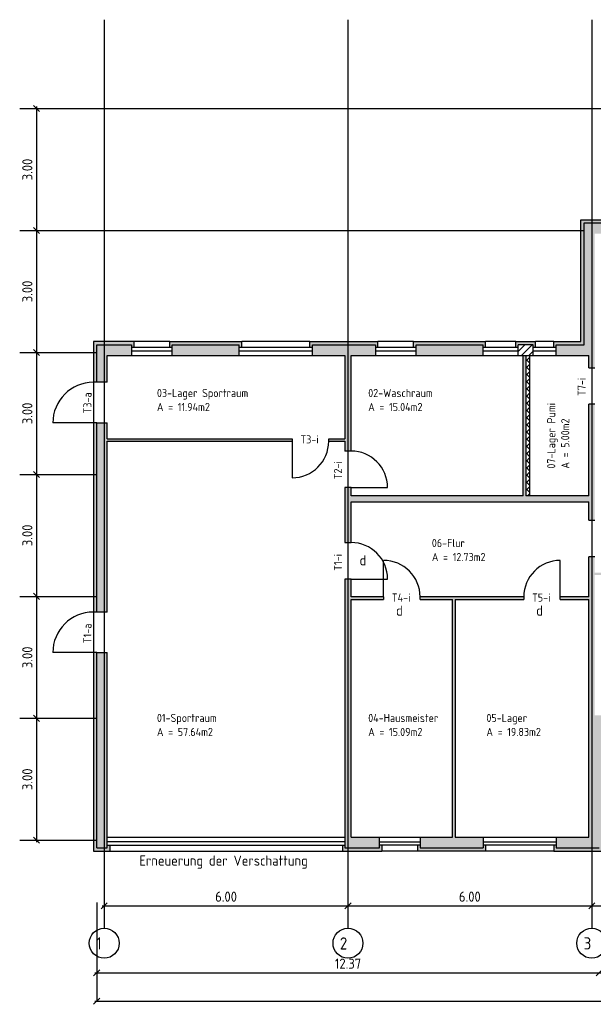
# Model space of a CAD drawing. Extents: x -112620 to -90450, y -13144 to 9644.
# Tile 3 of 34: x -107423 to -106011, y -8152 to -5730. Entities that reach past the tile are written whole.
import ezdxf

# ---------------------------------------------------------------- set-up
doc = ezdxf.new("R2010")
doc.units = 0
doc.header["$LTSCALE"] = 0.5
doc.header["$MEASUREMENT"] = 0
doc.layers.get('0').update_dxf_attribs({"linetype": 'CONTINUOUS'})
doc.layers.get('DEFPOINTS').update_dxf_attribs({"linetype": 'CONTINUOUS'})
for name, color, linetype in [('BEMAS', 30, 'CONTINUOUS'), ('BRAND', 12, 'CONTINUOUS'), ('DÄMM', 41, 'CONTINUOUS'), ('HILFSLINIE', 231, 'CONTINUOUS'), ('LAYER1NEUB', 10, 'CONTINUOUS'), ('RINGB', 104, 'CONTINUOUS'), ('SCHRAFF', 140, 'CONTINUOUS'), ('SCHRAFFB', 254, 'CONTINUOUS'), ('WÄRMEÜBER', 240, 'CONTINUOUS')]:
    doc.layers.add(name, color=color, linetype=linetype)
doc.styles.get("Standard").update_dxf_attribs({"font": 'isocp3.shx', "height": 25})
doc.dimstyles.new('M100', dxfattribs={"dimtxt": 35, "dimasz": 15, "dimexe": 5, "dimexo": 5, "dimgap": 10, "dimtad": 1, "dimlfac": 0.01, "dimzin": 0, "dimtxsty": 'STANDARD', "dimblk1": 'OBLIQUE', "dimblk2": 'OBLIQUE', "dimsah": 1, "dimcen": 2.5, "dimdle": 5, "dimazin": 3, "dimtfac": 1, "dimtmove": 0, "dimatfit": 3, "dimtolj": 1, "dimtzin": 0})

# ---------------------------------------------------------------- blocks, each defined once
blk = doc.blocks.new('_OBLIQUE')
at = {"color": 0, "linetype": 'BYBLOCK'}
blk.add_line((-0.5, -0.5), (0.5, 0.5), dxfattribs=at)
blk = doc.blocks.new('*D686')
at = {"color": 0, "linetype": 'BYBLOCK'}
blk.add_line((-116612.6, -7909.5), (-116002.6, -7909.5), dxfattribs=at)
at = {"layer": 'DEFPOINTS', "color": 0, "linetype": 'BYBLOCK'}
for p in [(-116607.6, -7909.5), (-116007.6, -7909.5), (-116007.6, -7909.5)]:
    blk.add_point(p, dxfattribs=at)
at = {"color": 0, "linetype": 'BYBLOCK', "xscale": 15, "yscale": 15, "zscale": 15, "rotation": 180}
blk.add_blockref('_OBLIQUE', (-116607.6, -7909.5), dxfattribs=at)
at = {"color": 0, "linetype": 'BYBLOCK', "xscale": 15, "yscale": 15, "zscale": 15}
blk.add_blockref('_OBLIQUE', (-116007.6, -7909.5), dxfattribs=at)
at = {"color": 0, "linetype": 'BYBLOCK', "insert": (-116307.6, -7887), "char_height": 25, "attachment_point": 5}
blk.add_mtext('\\A1;6.00', dxfattribs=at)
blk = doc.blocks.new('*D687')
at = {"color": 0, "linetype": 'BYBLOCK'}
blk.add_line((-116012.6, -7909.5), (-115402.6, -7909.5), dxfattribs=at)
at = {"layer": 'DEFPOINTS', "color": 0, "linetype": 'BYBLOCK'}
for p in [(-116007.6, -7909.5), (-115407.6, -7909.5), (-115407.6, -7909.5)]:
    blk.add_point(p, dxfattribs=at)
at = {"color": 0, "linetype": 'BYBLOCK', "xscale": 15, "yscale": 15, "zscale": 15, "rotation": 180}
blk.add_blockref('_OBLIQUE', (-116007.6, -7909.5), dxfattribs=at)
at = {"color": 0, "linetype": 'BYBLOCK', "xscale": 15, "yscale": 15, "zscale": 15}
blk.add_blockref('_OBLIQUE', (-115407.6, -7909.5), dxfattribs=at)
at = {"color": 0, "linetype": 'BYBLOCK', "insert": (-115707.6, -7887), "char_height": 25, "attachment_point": 5}
blk.add_mtext('\\A1;6.00', dxfattribs=at)
blk = doc.blocks.new('*D688')
at = {"color": 0, "linetype": 'BYBLOCK'}
blk.add_line((-115412.6, -7909.5), (-114802.6, -7909.5), dxfattribs=at)
at = {"layer": 'DEFPOINTS', "color": 0, "linetype": 'BYBLOCK'}
for p in [(-115407.6, -7909.5), (-114807.6, -7909.5), (-114807.6, -7909.5)]:
    blk.add_point(p, dxfattribs=at)
at = {"color": 0, "linetype": 'BYBLOCK', "xscale": 15, "yscale": 15, "zscale": 15, "rotation": 180}
blk.add_blockref('_OBLIQUE', (-115407.6, -7909.5), dxfattribs=at)
at = {"color": 0, "linetype": 'BYBLOCK', "xscale": 15, "yscale": 15, "zscale": 15}
blk.add_blockref('_OBLIQUE', (-114807.6, -7909.5), dxfattribs=at)
at = {"color": 0, "linetype": 'BYBLOCK', "insert": (-115107.6, -7887), "char_height": 25, "attachment_point": 5}
blk.add_mtext('\\A1;6.00', dxfattribs=at)
blk = doc.blocks.new('*D697')
at = {"color": 0, "linetype": 'BYBLOCK'}
blk.add_line((-116774.4, -7443.3), (-116774.4, -7753.3), dxfattribs=at)
at = {"layer": 'DEFPOINTS', "color": 0, "linetype": 'BYBLOCK'}
for p in [(-116774.4, -7448.3), (-116774.4, -7748.3), (-116774.4, -7748.3)]:
    blk.add_point(p, dxfattribs=at)
at = {"color": 0, "linetype": 'BYBLOCK', "xscale": 15, "yscale": 15, "zscale": 15}
for p, rotation in [((-116774.4, -7448.3), 90), ((-116774.4, -7748.3), 270)]:
    blk.add_blockref('_OBLIQUE', p, dxfattribs=dict(at, rotation=rotation))
at = {"color": 0, "linetype": 'BYBLOCK', "insert": (-116796.9, -7598.3), "char_height": 25, "attachment_point": 5, "rotation": 90}
blk.add_mtext('\\A1;3.00', dxfattribs=at)
blk = doc.blocks.new('*D698')
at = {"color": 0, "linetype": 'BYBLOCK'}
blk.add_line((-116774.4, -7143.3), (-116774.4, -7453.3), dxfattribs=at)
at = {"layer": 'DEFPOINTS', "color": 0, "linetype": 'BYBLOCK'}
for p in [(-116774.4, -7148.3), (-116774.4, -7448.3), (-116774.4, -7448.3)]:
    blk.add_point(p, dxfattribs=at)
at = {"color": 0, "linetype": 'BYBLOCK', "xscale": 15, "yscale": 15, "zscale": 15}
for p, rotation in [((-116774.4, -7148.3), 90), ((-116774.4, -7448.3), 270)]:
    blk.add_blockref('_OBLIQUE', p, dxfattribs=dict(at, rotation=rotation))
at = {"color": 0, "linetype": 'BYBLOCK', "insert": (-116796.9, -7298.3), "char_height": 25, "attachment_point": 5, "rotation": 90}
blk.add_mtext('\\A1;3.00', dxfattribs=at)
blk = doc.blocks.new('*D699')
at = {"color": 0, "linetype": 'BYBLOCK'}
blk.add_line((-116774.4, -6843.3), (-116774.4, -7153.3), dxfattribs=at)
at = {"layer": 'DEFPOINTS', "color": 0, "linetype": 'BYBLOCK'}
for p in [(-116774.4, -6848.3), (-116774.4, -7148.3), (-116774.4, -7148.3)]:
    blk.add_point(p, dxfattribs=at)
at = {"color": 0, "linetype": 'BYBLOCK', "xscale": 15, "yscale": 15, "zscale": 15}
for p, rotation in [((-116774.4, -6848.3), 90), ((-116774.4, -7148.3), 270)]:
    blk.add_blockref('_OBLIQUE', p, dxfattribs=dict(at, rotation=rotation))
at = {"color": 0, "linetype": 'BYBLOCK', "insert": (-116796.9, -6998.3), "char_height": 25, "attachment_point": 5, "rotation": 90}
blk.add_mtext('\\A1;3.00', dxfattribs=at)
blk = doc.blocks.new('*D700')
at = {"color": 0, "linetype": 'BYBLOCK'}
blk.add_line((-116774.4, -6243.3), (-116774.4, -6553.3), dxfattribs=at)
at = {"layer": 'DEFPOINTS', "color": 0, "linetype": 'BYBLOCK'}
for p in [(-116774.4, -6248.3), (-116774.4, -6548.3), (-116774.4, -6548.3)]:
    blk.add_point(p, dxfattribs=at)
at = {"color": 0, "linetype": 'BYBLOCK', "xscale": 15, "yscale": 15, "zscale": 15}
for p, rotation in [((-116774.4, -6248.3), 90), ((-116774.4, -6548.3), 270)]:
    blk.add_blockref('_OBLIQUE', p, dxfattribs=dict(at, rotation=rotation))
at = {"color": 0, "linetype": 'BYBLOCK', "insert": (-116796.9, -6398.3), "char_height": 25, "attachment_point": 5, "rotation": 90}
blk.add_mtext('\\A1;3.00', dxfattribs=at)
blk = doc.blocks.new('*D701')
at = {"color": 0, "linetype": 'BYBLOCK'}
blk.add_line((-116774.4, -5943.3), (-116774.4, -6253.3), dxfattribs=at)
at = {"layer": 'DEFPOINTS', "color": 0, "linetype": 'BYBLOCK'}
for p in [(-116774.4, -5948.3), (-116774.4, -6248.3), (-116774.4, -6248.3)]:
    blk.add_point(p, dxfattribs=at)
at = {"color": 0, "linetype": 'BYBLOCK', "xscale": 15, "yscale": 15, "zscale": 15}
for p, rotation in [((-116774.4, -5948.3), 90), ((-116774.4, -6248.3), 270)]:
    blk.add_blockref('_OBLIQUE', p, dxfattribs=dict(at, rotation=rotation))
at = {"color": 0, "linetype": 'BYBLOCK', "insert": (-116796.9, -6098.3), "char_height": 25, "attachment_point": 5, "rotation": 90}
blk.add_mtext('\\A1;3.00', dxfattribs=at)
blk = doc.blocks.new('*D712')
at = {"color": 0, "linetype": 'BYBLOCK'}
blk.add_line((-116774.4, -6543.3), (-116774.4, -6853.3), dxfattribs=at)
at = {"layer": 'DEFPOINTS', "color": 0, "linetype": 'BYBLOCK'}
for p in [(-116774.4, -6548.3), (-116774.4, -6848.3), (-116774.4, -6848.3)]:
    blk.add_point(p, dxfattribs=at)
at = {"color": 0, "linetype": 'BYBLOCK', "xscale": 15, "yscale": 15, "zscale": 15}
for p, rotation in [((-116774.4, -6548.3), 90), ((-116774.4, -6848.3), 270)]:
    blk.add_blockref('_OBLIQUE', p, dxfattribs=dict(at, rotation=rotation))
at = {"color": 0, "linetype": 'BYBLOCK', "insert": (-116796.9, -6698.3), "char_height": 25, "attachment_point": 5, "rotation": 90}
blk.add_mtext('\\A1;3.00', dxfattribs=at)
blk = doc.blocks.new('*D762')
at = {"color": 0, "linetype": 'BYBLOCK'}
blk.add_line((-107238, -4734), (-100511, -4734), dxfattribs=at)
at = {"layer": 'DEFPOINTS', "color": 0, "linetype": 'BYBLOCK'}
for p in [(-107233, -4734), (-100516, -4734), (-100516, -4734)]:
    blk.add_point(p, dxfattribs=at)
at = {"color": 0, "linetype": 'BYBLOCK', "xscale": 15, "yscale": 15, "zscale": 15, "rotation": 180}
blk.add_blockref('_OBLIQUE', (-107233, -4734), dxfattribs=at)
at = {"color": 0, "linetype": 'BYBLOCK', "xscale": 15, "yscale": 15, "zscale": 15}
blk.add_blockref('_OBLIQUE', (-100516, -4734), dxfattribs=at)
at = {"color": 0, "linetype": 'BYBLOCK', "insert": (-103874.5, -4711.5), "char_height": 25, "attachment_point": 5}
blk.add_mtext('\\A1;67.17', dxfattribs=at)
blk = doc.blocks.new('*D763')
at = {"color": 0, "linetype": 'BYBLOCK'}
blk.add_line((-107238, -4664), (-105991, -4664), dxfattribs=at)
at = {"layer": 'DEFPOINTS', "color": 0, "linetype": 'BYBLOCK'}
for p in [(-107233, -4664), (-105996, -4664), (-105996, -4664)]:
    blk.add_point(p, dxfattribs=at)
at = {"color": 0, "linetype": 'BYBLOCK', "xscale": 15, "yscale": 15, "zscale": 15, "rotation": 180}
blk.add_blockref('_OBLIQUE', (-107233, -4664), dxfattribs=at)
at = {"color": 0, "linetype": 'BYBLOCK', "xscale": 15, "yscale": 15, "zscale": 15}
blk.add_blockref('_OBLIQUE', (-105996, -4664), dxfattribs=at)
at = {"color": 0, "linetype": 'BYBLOCK', "insert": (-106614.5, -4641.5), "char_height": 25, "attachment_point": 5}
blk.add_mtext('\\A1;12.37', dxfattribs=at)

msp = doc.modelspace()

# ---------------------------------------------------------------- hatches: boundary and pattern name
at = {"layer": 'DÄMM'}
for points in [[(-106033.01, -6229.823), (-105978.01, -6229.823), (-105978.01, -6221.823), (-106041.01, -6221.823), (-106041.01, -6521.823), (-106108.01, -6521.823), (-106108.01, -6536.591), (-106102.01, -6536.591), (-106102.01, -6529.823), (-106033.01, -6529.823)], [(-107147.01, -6529.823), (-107147.01, -6536.591), (-107141.01, -6536.591), (-107141.01, -6521.823), (-107241.01, -6521.823), (-107241.01, -6621.823), (-107233.01, -6621.823), (-107233.01, -6529.823)], [(-107053.01, -6521.823), (-107053.01, -6536.591), (-107047.01, -6536.591), (-107047.01, -6529.823), (-106882.01, -6529.823), (-106882.01, -6536.591), (-106876.01, -6536.591), (-106876.01, -6521.823)], [(-106547.01, -6529.823), (-106547.01, -6536.591), (-106541.01, -6536.591), (-106541.01, -6521.823), (-106708.01, -6521.823), (-106708.01, -6536.591), (-106702.01, -6536.591), (-106702.01, -6529.823)], [(-106282.01, -6529.823), (-106282.01, -6536.591), (-106276.01, -6536.591), (-106276.01, -6521.823), (-106453.01, -6521.823), (-106453.01, -6536.591), (-106447.01, -6536.591), (-106447.01, -6529.823)], [(-106158.76, -6529.823), (-106158.76, -6536.591), (-106152.76, -6536.591), (-106152.76, -6521.823), (-106201.26, -6521.823), (-106201.26, -6536.591), (-106195.26, -6536.591), (-106195.26, -6529.823)], [(-107233.01, -6721.823), (-107241.01, -6721.823), (-107241.01, -7186.823), (-107233.01, -7186.823)], [(-107233.01, -7286.823), (-107241.01, -7286.823), (-107241.01, -7774.823), (-107201.01, -7774.823), (-107201.01, -7760.056), (-107207.01, -7760.056), (-107207.01, -7766.823), (-107233.01, -7766.823)], [(-105921.01, -7460.056), (-105927.01, -7460.056), (-105927.01, -7466.823), (-105996.01, -7466.823), (-105996.01, -7766.823), (-106102.01, -7766.823), (-106102.01, -7760.056), (-106108.01, -7760.056), (-106108.01, -7774.823), (-105985.58, -7774.823), (-105985.58, -7474.823), (-105921.01, -7474.823)], [(-106622.01, -7766.823), (-106622.01, -7760.056), (-106628.01, -7760.056), (-106628.01, -7774.823), (-106531.01, -7774.823), (-106531.01, -7760.056), (-106537.01, -7760.056), (-106537.01, -7766.823)], [(-106276.01, -7760.056), (-106282.01, -7760.056), (-106282.01, -7766.823), (-106437.01, -7766.823), (-106437.01, -7760.056), (-106443.01, -7760.056), (-106443.01, -7774.823), (-106276.01, -7774.823)]]:
    msp.add_hatch(color=256, dxfattribs=at).paths.add_polyline_path(points)
at = {"layer": 'RINGB'}
h = msp.add_hatch(color=256, dxfattribs=at)
h.paths.add_polyline_path([(-105748.01, -6229.823), (-105748.01, -6069.823), (-105978.01, -6069.823), (-105978.01, -6229.823), (-106033.01, -6229.823), (-106033.01, -6529.823), (-106102.01, -6529.823), (-106102.01, -6555.823), (-106022.01, -6555.823), (-106022.01, -6585.823), (-106007.01, -6585.823), (-106007.01, -6255.823), (-105662.01, -6255.823), (-105662.01, -6295.823), (-105647.01, -6295.823), (-105647.01, -6255.823), (-105422.01, -6255.823), (-105422.01, -6844.823), (-105647.01, -6844.823), (-105647.01, -6859.823), (-105422.01, -6859.823), (-105422.01, -6899.823), (-105407.01, -6899.823), (-105407.01, -6255.823), (-105317.01, -6255.823), (-105317.01, -6229.823)])
h.paths.add_polyline_path([(-105774.01, -6229.823), (-105774.01, -6089.823), (-105952.01, -6089.823), (-105952.01, -6229.823)], flags=17)
for points in [[(-107233.01, -6529.823), (-107233.01, -6621.823), (-107207.01, -6621.823), (-107207.01, -6555.823), (-107147.01, -6555.823), (-107147.01, -6529.823)], [(-106882.01, -6555.823), (-106882.01, -6529.823), (-107047.01, -6529.823), (-107047.01, -6555.823)], [(-106622.01, -6555.823), (-106622.01, -6760.823), (-106662.01, -6760.823), (-106662.01, -6766.823), (-106622.01, -6766.823), (-106622.01, -6790.823), (-106607.01, -6790.823), (-106607.01, -6555.823), (-106547.01, -6555.823), (-106547.01, -6529.823), (-106702.01, -6529.823), (-106702.01, -6555.823)], [(-106447.01, -6529.823), (-106447.01, -6555.823), (-106282.01, -6555.823), (-106282.01, -6529.823)], [(-106022.01, -6915.823), (-106022.01, -6960.823), (-106007.01, -6960.823), (-106007.01, -6675.823), (-106022.01, -6675.823), (-106022.01, -6900.823), (-106177.01, -6900.823), (-106177.01, -6555.823), (-106183.01, -6555.823), (-106183.01, -6900.823), (-106607.01, -6900.823), (-106607.01, -6880.823), (-106622.01, -6880.823), (-106622.01, -7015.823), (-106607.01, -7015.823), (-106607.01, -6915.823)], [(-107233.01, -7186.823), (-107207.01, -7186.823), (-107207.01, -6766.823), (-106752.01, -6766.823), (-106752.01, -6760.823), (-107207.01, -6760.823), (-107207.01, -6721.823), (-107233.01, -6721.823)], [(-105996.01, -7466.823), (-105927.01, -7466.823), (-105927.01, -7440.823), (-106007.01, -7440.823), (-106007.01, -7095.823), (-105982.01, -7095.823), (-105982.01, -7089.823), (-106007.01, -7089.823), (-106007.01, -7050.823), (-106022.01, -7050.823), (-106022.01, -7149.823), (-106092.01, -7149.823), (-106092.01, -7155.823), (-106022.01, -7155.823), (-106022.01, -7740.823), (-106102.01, -7740.823), (-106102.01, -7766.823), (-105996.01, -7766.823)], [(-106607.01, -7155.823), (-106527.01, -7155.823), (-106527.01, -7149.823), (-106607.01, -7149.823), (-106607.01, -7105.823), (-106622.01, -7105.823), (-106622.01, -7766.823), (-106537.01, -7766.823), (-106537.01, -7740.823), (-106607.01, -7740.823)], [(-106282.01, -7766.823), (-106282.01, -7740.823), (-106351.01, -7740.823), (-106351.01, -7155.823), (-106182.01, -7155.823), (-106182.01, -7149.823), (-106437.01, -7149.823), (-106437.01, -7155.823), (-106357.01, -7155.823), (-106357.01, -7740.823), (-106437.01, -7740.823), (-106437.01, -7766.823)], [(-107207.01, -7286.823), (-107233.01, -7286.823), (-107233.01, -7766.823), (-107207.01, -7766.823)]]:
    msp.add_hatch(color=256, dxfattribs=at).paths.add_polyline_path(points)
at = {"layer": 'SCHRAFF'}
h = msp.add_hatch(dxfattribs=at)
h.set_pattern_fill('ANSI31', color=256, scale=100, style=0)
h.paths.add_polyline_path([(-106158.76, -6555.823), (-106158.76, -6529.823), (-106195.26, -6529.823), (-106195.26, -6555.823)])
h = msp.add_hatch(dxfattribs=at)
h.set_pattern_fill('ANSI37', color=256, scale=100, style=0)
h.set_pattern_definition([(45, (9393.068, 0), (-8.8388348, 8.8388348), []), (135, (9393.068, 0), (-8.8388348, -8.8388348), [])])
h.paths.add_polyline_path([(-106167.01, -6555.823), (-106177.01, -6555.823), (-106177.01, -6900.823), (-106167.01, -6900.823)])

# ---------------------------------------------------------------- linework, layer by layer
at = {"layer": 'BEMAS'}
msp.add_line((-107233.01, -7901.753), (-107233.01, -8144.337), dxfattribs=at)
at = {"layer": 'HILFSLINIE'}
for p, q in [((-107214.51, -5729.823), (-107214.51, -7964.683)), ((-106614.51, -5729.823), (-106614.51, -7964.683)), ((-106014.51, -5729.823), (-106014.51, -7964.683)), ((-107422.592, -5948.323), (-103553.01, -5948.323)), ((-107422.592, -6248.323), (-106033.01, -6248.323)), ((-107422.592, -6548.323), (-107233.01, -6548.323)), ((-107422.592, -6848.323), (-107233.01, -6848.323)), ((-107422.592, -7148.323), (-107233.01, -7148.323)), ((-107422.592, -7448.323), (-107233.01, -7448.323)), ((-107422.592, -7748.323), (-107233.01, -7748.323))]:
    msp.add_line(p, q, dxfattribs=at)
for centre in [(-107214.51, -8001.552), (-106614.51, -8001.552), (-106014.51, -8001.552)]:
    msp.add_circle(centre, 36.869, dxfattribs=at)
at = {"layer": 'SCHRAFF'}
for p, q in [((-106033.01, -6529.823), (-106033.01, -6229.823)), ((-106033.01, -6229.823), (-105978.01, -6229.823)), ((-107233.01, -6529.823), (-107147.01, -6529.823)), ((-107233.01, -6621.823), (-107233.01, -6529.823)), ((-107147.01, -6529.823), (-107147.01, -6555.823)), ((-107047.01, -6536.591), (-107147.01, -6536.591)), ((-107047.01, -6555.823), (-107047.01, -6529.823)), ((-107047.01, -6529.823), (-106882.01, -6529.823)), ((-106882.01, -6555.823), (-106882.01, -6529.823)), ((-106702.01, -6536.591), (-106882.01, -6536.591)), ((-106702.01, -6555.823), (-106702.01, -6529.823)), ((-106702.01, -6529.823), (-106547.01, -6529.823)), ((-106547.01, -6529.823), (-106547.01, -6555.823)), ((-106447.01, -6536.591), (-106547.01, -6536.591)), ((-106447.01, -6555.823), (-106447.01, -6529.823)), ((-106447.01, -6529.823), (-106282.01, -6529.823)), ((-106282.01, -6555.823), (-106282.01, -6529.823)), ((-106195.26, -6536.591), (-106282.01, -6536.591)), ((-106195.26, -6555.823), (-106195.26, -6529.823)), ((-106158.76, -6529.823), (-106195.26, -6529.823)), ((-106158.76, -6555.823), (-106158.76, -6529.823)), ((-106102.01, -6536.591), (-106158.76, -6536.591)), ((-106102.01, -6555.823), (-106102.01, -6529.823)), ((-106102.01, -6529.823), (-106033.01, -6529.823)), ((-107207.01, -6555.823), (-106622.01, -6555.823)), ((-107207.01, -6621.823), (-107207.01, -6555.823)), ((-107147.01, -6544.591), (-107047.01, -6544.591)), ((-106882.01, -6544.591), (-106702.01, -6544.591)), ((-106622.01, -6555.823), (-106622.01, -6760.823)), ((-106607.01, -6555.823), (-106022.01, -6555.823)), ((-106607.01, -6790.823), (-106607.01, -6555.823)), ((-106547.01, -6544.591), (-106447.01, -6544.591)), ((-106282.01, -6544.591), (-106195.26, -6544.591)), ((-106183.01, -6900.823), (-106183.01, -6555.823)), ((-106177.01, -6555.823), (-106177.01, -6900.823)), ((-106167.01, -6900.823), (-106167.01, -6555.823)), ((-106158.76, -6544.591), (-106102.01, -6544.591)), ((-106022.01, -6585.823), (-106022.01, -6555.823)), ((-106022.01, -6585.823), (-106007.01, -6585.823)), ((-107233.01, -6621.823), (-107241.01, -6621.823)), ((-107207.01, -6621.823), (-107233.01, -6621.823)), ((-106022.01, -6900.823), (-106022.01, -6675.823)), ((-106007.01, -6675.823), (-106022.01, -6675.823)), ((-107241.01, -6721.823), (-107341.01, -6721.823)), ((-107233.01, -6721.823), (-107241.01, -6721.823)), ((-107233.01, -6721.823), (-107207.01, -6721.823)), ((-107233.01, -7186.823), (-107233.01, -6721.823)), ((-107207.01, -6760.823), (-107207.01, -6721.823)), ((-107207.01, -6760.823), (-106752.01, -6760.823)), ((-107207.01, -6766.823), (-106752.01, -6766.823)), ((-107207.01, -7186.823), (-107207.01, -6766.823)), ((-106752.01, -6760.823), (-106752.01, -6766.823)), ((-106752.01, -6766.823), (-106752.01, -6856.823)), ((-106662.01, -6766.823), (-106662.01, -6760.823)), ((-106662.01, -6760.823), (-106622.01, -6760.823)), ((-106662.01, -6766.823), (-106622.01, -6766.823)), ((-106622.01, -6766.823), (-106622.01, -6790.823)), ((-106607.01, -6790.823), (-106622.01, -6790.823)), ((-106607.01, -6880.823), (-106622.01, -6880.823)), ((-106622.01, -6880.823), (-106622.01, -7015.823)), ((-106607.01, -6900.823), (-106607.01, -6880.823)), ((-106607.01, -6880.823), (-106517.01, -6880.823)), ((-106183.01, -6900.823), (-106607.01, -6900.823)), ((-106022.01, -6900.823), (-106177.01, -6900.823)), ((-106607.01, -6915.823), (-106022.01, -6915.823)), ((-106607.01, -7015.823), (-106607.01, -6915.823)), ((-106022.01, -6960.823), (-106022.01, -6915.823)), ((-106022.01, -6960.823), (-106007.01, -6960.823)), ((-106622.01, -7015.823), (-106607.01, -7015.823)), ((-106527.01, -7149.823), (-106527.01, -7059.823)), ((-106092.01, -7149.823), (-106092.01, -7059.823)), ((-106022.01, -7149.823), (-106022.01, -7050.823)), ((-106007.01, -7050.823), (-106022.01, -7050.823)), ((-106607.01, -7105.823), (-106622.01, -7105.823)), ((-106622.01, -7105.823), (-106622.01, -7766.823)), ((-106607.01, -7149.823), (-106607.01, -7105.823)), ((-106607.01, -7105.823), (-106517.01, -7105.823)), ((-106527.01, -7149.823), (-106607.01, -7149.823)), ((-106607.01, -7740.823), (-106607.01, -7155.823)), ((-106607.01, -7155.823), (-106527.01, -7155.823)), ((-106527.01, -7149.823), (-106527.01, -7155.823)), ((-106437.01, -7155.823), (-106437.01, -7149.823)), ((-106182.01, -7149.823), (-106437.01, -7149.823)), ((-106437.01, -7155.823), (-106357.01, -7155.823)), ((-106357.01, -7740.823), (-106357.01, -7155.823)), ((-106351.01, -7155.823), (-106351.01, -7740.823)), ((-106351.01, -7155.823), (-106182.01, -7155.823)), ((-106182.01, -7149.823), (-106182.01, -7155.823)), ((-106022.01, -7149.823), (-106092.01, -7149.823)), ((-106092.01, -7155.823), (-106092.01, -7149.823)), ((-106092.01, -7155.823), (-106022.01, -7155.823)), ((-106022.01, -7740.823), (-106022.01, -7155.823)), ((-107233.01, -7186.823), (-107241.01, -7186.823)), ((-107207.01, -7186.823), (-107233.01, -7186.823)), ((-107241.01, -7286.823), (-107341.01, -7286.823)), ((-107233.01, -7286.823), (-107241.01, -7286.823)), ((-107233.01, -7766.823), (-107233.01, -7286.823)), ((-107233.01, -7286.823), (-107207.01, -7286.823)), ((-107207.01, -7766.823), (-107207.01, -7286.823)), ((-107207.01, -7740.823), (-106622.01, -7740.823)), ((-106607.01, -7740.823), (-106357.01, -7740.823)), ((-106537.01, -7766.823), (-106537.01, -7740.823)), ((-106437.01, -7740.823), (-106437.01, -7766.823)), ((-106351.01, -7740.823), (-106022.01, -7740.823)), ((-106282.01, -7740.823), (-106282.01, -7766.823)), ((-106102.01, -7740.823), (-106102.01, -7766.823)), ((-107233.01, -7766.823), (-107207.01, -7766.823)), ((-106622.01, -7752.056), (-107207.01, -7752.056)), ((-107207.01, -7760.056), (-106622.01, -7760.056)), ((-106622.01, -7766.823), (-106537.01, -7766.823)), ((-106537.01, -7752.056), (-106437.01, -7752.056)), ((-106437.01, -7760.056), (-106537.01, -7760.056)), ((-106437.01, -7766.823), (-106282.01, -7766.823)), ((-106282.01, -7752.056), (-106102.01, -7752.056)), ((-106102.01, -7760.056), (-106282.01, -7760.056)), ((-106102.01, -7766.823), (-105996.01, -7766.823))]:
    msp.add_line(p, q, dxfattribs=at)
for centre, radius, start, end in [((-107241.01, -6721.823), 100, 90, 180), ((-106752.01, -6766.823), 90, 270, 0), ((-106607.01, -6880.823), 90, 0, 90), ((-106607.01, -7105.823), 90, 0, 90), ((-106527.01, -7149.823), 90, 0, 90), ((-106092.01, -7149.823), 90, 90, 180), ((-107241.01, -7286.823), 100, 90, 180)]:
    msp.add_arc(centre, radius, start, end, dxfattribs=at)
at = {"layer": 'SCHRAFFB'}
for p, q in [((-107053.01, -6521.823), (-107141.01, -6521.823)), ((-106708.01, -6521.823), (-106876.01, -6521.823)), ((-106453.01, -6521.823), (-106541.01, -6521.823)), ((-106201.26, -6521.823), (-106276.01, -6521.823)), ((-106108.01, -6521.823), (-106152.76, -6521.823)), ((-107241.01, -6621.823), (-107241.01, -6721.823)), ((-107241.01, -7186.823), (-107241.01, -7286.823)), ((-107201.01, -7774.823), (-106628.01, -7774.823)), ((-106443.01, -7774.823), (-106531.01, -7774.823)), ((-106108.01, -7774.823), (-106276.01, -7774.823))]:
    msp.add_line(p, q, dxfattribs=at)
at = {"layer": 'WÄRMEÜBER'}
for p, q in [((-106041.01, -6221.823), (-105978.01, -6221.823)), ((-106041.01, -6521.823), (-106041.01, -6221.823)), ((-107141.01, -6521.823), (-107241.01, -6521.823)), ((-107241.01, -6521.823), (-107241.01, -6621.823)), ((-107141.01, -6536.591), (-107141.01, -6521.823)), ((-107053.01, -6536.591), (-107053.01, -6521.823)), ((-107053.01, -6521.823), (-106876.01, -6521.823)), ((-106876.01, -6536.591), (-106876.01, -6521.823)), ((-106708.01, -6536.591), (-106708.01, -6521.823)), ((-106708.01, -6521.823), (-106541.01, -6521.823)), ((-106541.01, -6536.591), (-106541.01, -6521.823)), ((-106453.01, -6536.591), (-106453.01, -6521.823)), ((-106453.01, -6521.823), (-106276.01, -6521.823)), ((-106276.01, -6536.591), (-106276.01, -6521.823)), ((-106201.26, -6536.591), (-106201.26, -6521.823)), ((-106201.26, -6521.823), (-106152.76, -6521.823)), ((-106152.76, -6536.591), (-106152.76, -6521.823)), ((-106108.01, -6536.591), (-106108.01, -6521.823)), ((-106108.01, -6521.823), (-106041.01, -6521.823)), ((-107241.01, -6721.823), (-107241.01, -7186.823)), ((-107241.01, -7286.823), (-107241.01, -7774.823)), ((-107201.01, -7760.056), (-107201.01, -7774.823)), ((-106628.01, -7760.056), (-106628.01, -7774.823)), ((-106531.01, -7760.056), (-106531.01, -7774.823)), ((-106443.01, -7760.056), (-106443.01, -7774.823)), ((-106276.01, -7760.056), (-106276.01, -7774.823)), ((-106108.01, -7760.056), (-106108.01, -7774.823)), ((-107241.01, -7774.823), (-107201.01, -7774.823)), ((-106628.01, -7774.823), (-106531.01, -7774.823)), ((-106276.01, -7774.823), (-106443.01, -7774.823)), ((-106108.01, -7774.823), (-105985.58, -7774.823))]:
    msp.add_line(p, q, dxfattribs=at)

# ---------------------------------------------------------------- texts
at = {"layer": 'BEMAS'}
for s, p in [('03-Lager Sportraum', (-107084.771, -6658.162)), ('02-Waschraum', (-106564.718, -6658.162)), ('A = 11.94m2', (-107084.771, -6692.59)), ('A = 15.04m2', (-106564.718, -6692.59)), ('06-Flur', (-106408.097, -7027.283)), ('A = 12.73m2', (-106408.097, -7061.711)), ('01-Sportraum', (-107084.771, -7457.422)), ('04-Hausmeister', (-106564.718, -7457.422)), ('05-Lager', (-106273.77, -7457.422)), ('A = 57.64m2', (-107084.771, -7491.85)), ('A = 15.09m2', (-106564.718, -7491.85)), ('A = 19.83m2', (-106273.77, -7491.85))]:
    msp.add_text(s, height=20, dxfattribs=at).set_placement(p)
for s, p in [('07-Lager Pumi', (-106104.238, -6834.165)), ('A = 5.00m2', (-106069.81, -6834.165))]:
    msp.add_text(s, height=20, rotation=90, dxfattribs=at).set_placement(p)
at = {"layer": 'BRAND'}
for p in [(-106585.881, -7072.251), (-106496.193, -7195.798), (-106151.193, -7195.798)]:
    msp.add_text('d', height=25, dxfattribs=at).set_placement(p)
at = {"layer": 'HILFSLINIE'}
for s, p in [('1', (-107234.499, -8017.037)), ('2', (-106634.499, -8017.037)), ('3', (-106034.499, -8017.037))]:
    msp.add_text(s, height=30, dxfattribs=at).set_placement(p)
at = {"layer": 'LAYER1NEUB'}
msp.add_text('Erneuerung der Verschattung', height=25, dxfattribs=at).set_placement((-107128.055, -7810.743))
at = {"layer": 'WÄRMEÜBER'}
for s, p in [('T7-i', (-106029.237, -6655.285)), ('T3-a', (-107245.788, -6698.359)), ('T2-i', (-106629.237, -6860.285)), ('T1-i', (-106629.237, -7085.285)), ('T1-a', (-107245.788, -7263.359))]:
    msp.add_text(s, height=20, rotation=90, dxfattribs=at).set_placement(p)
for s, p in [('T3-i', (-106731.471, -6772.317)), ('T4-i', (-106506.471, -7161.317)), ('T5-i', (-106161.471, -7161.317))]:
    msp.add_text(s, height=20, dxfattribs=at).set_placement(p)

# ---------------------------------------------------------------- dimensions: what is measured, and where the dimension line sits
at = {"layer": 'BEMAS'}
for base, p1, p2, picture, middle in [((-105996.01, -8074.337), (-107233.01, -8074.337), (-105996.01, -8074.337), '*D763', (-106614.51, -8051.834)), ((-100516.01, -8144.337), (-107233.01, -8144.337), (-100516.01, -8144.337), '*D762', (-103874.51, -8121.837))]:
    dim = msp.add_linear_dim(base=base, p1=p1, p2=p2, dimstyle='M100', dxfattribs=at)
    dim.commit()
    dim.dimension.update_dxf_attribs({"geometry": picture, "text_midpoint": middle, "insert": (0, -3410.33)})
at = {"layer": 'HILFSLINIE'}
for base, p1, p2, picture, middle in [((-107381.313, -6248.323), (-107381.313, -5948.323), (-107381.313, -6248.323), '*D701', (-107403.813, -6098.323)), ((-107381.313, -6548.323), (-107381.313, -6248.323), (-107381.313, -6548.323), '*D700', (-107403.813, -6398.323)), ((-107381.313, -6848.323), (-107381.313, -6548.323), (-107381.313, -6848.323), '*D712', (-107403.813, -6698.323)), ((-107381.313, -7148.323), (-107381.313, -6848.323), (-107381.313, -7148.323), '*D699', (-107403.813, -6998.323)), ((-107381.313, -7448.323), (-107381.313, -7148.323), (-107381.313, -7448.323), '*D698', (-107403.813, -7298.323)), ((-107381.313, -7748.323), (-107381.313, -7448.323), (-107381.313, -7748.323), '*D697', (-107403.813, -7598.323))]:
    dim = msp.add_linear_dim(base=base, p1=p1, p2=p2, angle=90, dimstyle='M100', dxfattribs=at)
    dim.commit()
    dim.dimension.update_dxf_attribs({"geometry": picture, "text_midpoint": middle, "insert": (9393.068, 0)})
for base, p1, p2, picture, middle in [((-106614.51, -7909.453), (-107214.51, -7909.453), (-106614.51, -7909.453), '*D686', (-106914.51, -7886.953)), ((-106014.51, -7909.453), (-106614.51, -7909.453), (-106014.51, -7909.453), '*D687', (-106314.51, -7886.953)), ((-105414.51, -7909.453), (-106014.51, -7909.453), (-105414.51, -7909.453), '*D688', (-105714.51, -7886.953))]:
    dim = msp.add_linear_dim(base=base, p1=p1, p2=p2, dimstyle='M100', dxfattribs=at)
    dim.commit()
    dim.dimension.update_dxf_attribs({"geometry": picture, "text_midpoint": middle, "insert": (9393.068, 0)})

doc.saveas('drawing.dxf')
